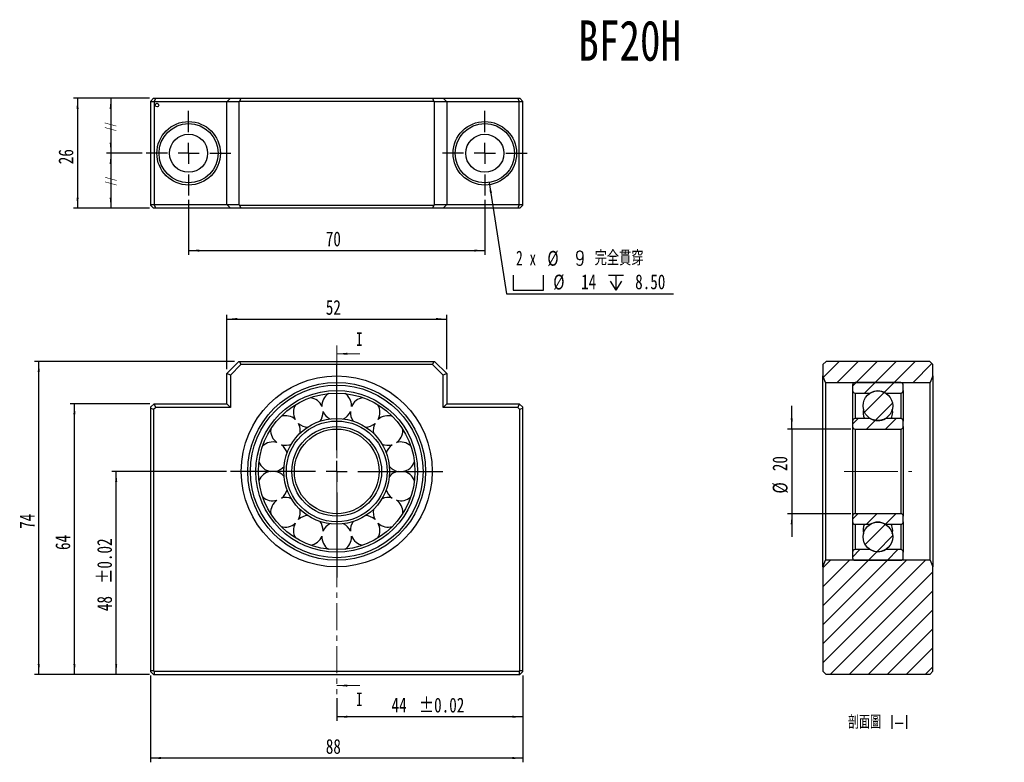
# Model space of a CAD drawing. Header units: millimetres. Extents: x 18 to 251, y 18 to 194.
import ezdxf

# ---------------------------------------------------------------- set-up
doc = ezdxf.new("R2010")
doc.units = ezdxf.units.MM
doc.linetypes.add('CENTER', pattern=[10.16, 6.35, -1.27, 1.27, -1.27])
doc.linetypes.add('CENTERX2', pattern=[20.32, 12.7, -2.54, 2.54, -2.54])
doc.layers.add('FORMAT', color=7, linetype='Continuous')
doc.styles.add('SLDTEXTSTYLE0', font='TXT', dxfattribs={"width": 0.75})
doc.styles.add('SLDTEXTSTYLE1', font='TXT', dxfattribs={"width": 0.666667})
doc.styles.add('SLDTEXTSTYLE2', font='TXT', dxfattribs={"width": 0.75, "bigfont": 'bigfont'})
doc.dimstyles.new('SLDDIMSTYLE0', dxfattribs={"dimtxt": 3.5, "dimasz": 2.5, "dimexe": 0, "dimexo": 0.0625, "dimgap": 0.875, "dimtad": 1, "dimrnd": 1e-09, "dimzin": 12, "dimdsep": 46, "dimtxsty": 'SLDTEXTSTYLE0', "dimsah": 1, "dimcen": 0.09, "dimadec": 0, "dimazin": 3, "dimtol": 1, "dimtp": 0.02, "dimtm": 0.02, "dimtfac": 1, "dimtofl": 0, "dimtmove": 0, "dimatfit": 3, "dimfxl": 0, "dimfrac": 2, "dimtolj": 1, "dimarcsym": 0})
doc.dimstyles.new('SLDDIMSTYLE1', dxfattribs={"dimtxt": 3.5, "dimasz": 2.5, "dimexe": 0, "dimexo": 0.0625, "dimgap": 0.875, "dimtad": 1, "dimrnd": 1e-09, "dimzin": 12, "dimdsep": 46, "dimtxsty": 'SLDTEXTSTYLE0', "dimsah": 1, "dimcen": 0.09, "dimadec": 0, "dimazin": 3, "dimtfac": 1, "dimtofl": 0, "dimtmove": 0, "dimatfit": 3, "dimfxl": 0, "dimfrac": 2, "dimtolj": 1, "dimtzin": 12, "dimarcsym": 0})
doc.dimstyles.new('SLDDIMSTYLE2', dxfattribs={"dimtxt": 3.5, "dimasz": 2.5, "dimexe": 0, "dimexo": 0.0625, "dimgap": 0.875, "dimtad": 0, "dimtih": 1, "dimtoh": 1, "dimdec": 6, "dimrnd": 1e-09, "dimzin": 12, "dimdsep": 46, "dimtxsty": 'SLDTEXTSTYLE0', "dimsah": 1, "dimcen": 0, "dimadec": 0, "dimazin": 3, "dimtfac": 1, "dimtofl": 0, "dimtmove": 0, "dimatfit": 3, "dimfxl": 0, "dimfrac": 2, "dimtolj": 1, "dimtzin": 12, "dimarcsym": 0})
doc.dimstyles.new('SLDDIMSTYLE3', dxfattribs={"dimtxt": 3.5, "dimasz": 2.5, "dimexe": 0, "dimexo": 0.0625, "dimgap": 0.875, "dimtad": 1, "dimrnd": 1e-09, "dimzin": 12, "dimdsep": 46, "dimtxsty": 'SLDTEXTSTYLE0', "dimsah": 1, "dimcen": 0.09, "dimadec": 0, "dimazin": 3, "dimtfac": 1, "dimtmove": 0, "dimatfit": 0, "dimfxl": 0, "dimfrac": 2, "dimtolj": 1, "dimtzin": 12, "dimarcsym": 0})

# ---------------------------------------------------------------- blocks, each defined once
blk = doc.blocks.new('_D')
at = {"layer": 'FORMAT', "color": 7}
for p, q in [((136.77, 38.49), (136.77, 27.76)), ((92.77, 33.13), (92.77, 27.76)), ((136.77, 28.76), (92.77, 28.76))]:
    blk.add_line(p, q, dxfattribs=at)
for points in [[(92.77, 28.76), (95.27, 28.51), (95.27, 29.01)], [(136.77, 28.76), (134.27, 29.01), (134.27, 28.51)]]:
    blk.add_solid(points, dxfattribs=at)
at = {"layer": 'FORMAT', "color": 7, "char_height": 3.5, "attachment_point": 1, "style": 'SLDTEXTSTYLE0'}
for s, insert in [('44', (105.73, 33.27)), ('±0.02', (112.22, 33.27))]:
    blk.add_mtext(s, dxfattribs=dict(at, insert=insert))
blk = doc.blocks.new('_D_1')
at = {"layer": 'FORMAT', "color": 7}
for p, q in [((48.77, 38.49), (48.77, 18)), ((136.77, 38.49), (136.77, 18)), ((136.77, 19), (48.77, 19))]:
    blk.add_line(p, q, dxfattribs=at)
for points in [[(48.77, 19), (51.27, 18.75), (51.27, 19.25)], [(136.77, 19), (134.27, 19.25), (134.27, 18.75)]]:
    blk.add_solid(points, dxfattribs=at)
at = {"layer": 'FORMAT', "color": 7, "insert": (90.19, 23.51), "char_height": 3.5, "attachment_point": 1, "style": 'SLDTEXTSTYLE0'}
blk.add_mtext('88', dxfattribs=at)
blk = doc.blocks.new('_D_2')
at = {"layer": 'FORMAT', "color": 7}
for p, q in [((66.7, 86.76), (39.65, 86.76)), ((40.65, 38.76), (40.65, 86.76)), ((48.5, 38.76), (39.65, 38.76))]:
    blk.add_line(p, q, dxfattribs=at)
for points in [[(40.65, 86.76), (40.4, 84.26), (40.9, 84.26)], [(40.65, 38.76), (40.9, 41.26), (40.4, 41.26)]]:
    blk.add_solid(points, dxfattribs=at)
at = {"layer": 'FORMAT', "color": 7, "char_height": 3.5, "attachment_point": 1, "rotation": 90, "style": 'SLDTEXTSTYLE0'}
for s, insert in [('±0.02', (36.14, 60.2)), ('48', (36.14, 53.72))]:
    blk.add_mtext(s, dxfattribs=dict(at, insert=insert))
blk = doc.blocks.new('_D_3')
at = {"layer": 'FORMAT', "color": 7}
for p, q in [((48.62, 102.76), (29.79, 102.76)), ((30.79, 38.76), (30.79, 102.76)), ((48.5, 38.76), (29.79, 38.76))]:
    blk.add_line(p, q, dxfattribs=at)
for points in [[(30.79, 102.76), (30.54, 100.26), (31.04, 100.26)], [(30.79, 38.76), (31.04, 41.26), (30.54, 41.26)]]:
    blk.add_solid(points, dxfattribs=at)
at = {"layer": 'FORMAT', "color": 7, "insert": (26.28, 68.17), "char_height": 3.5, "attachment_point": 1, "rotation": 90, "style": 'SLDTEXTSTYLE0'}
blk.add_mtext('64', dxfattribs=at)
blk = doc.blocks.new('_D_4')
at = {"layer": 'FORMAT', "color": 7}
for p, q in [((68.64, 112.76), (21.36, 112.76)), ((22.36, 38.76), (22.36, 112.76)), ((48.5, 38.76), (21.36, 38.76))]:
    blk.add_line(p, q, dxfattribs=at)
for points in [[(22.36, 112.76), (22.11, 110.26), (22.61, 110.26)], [(22.36, 38.76), (22.61, 41.26), (22.11, 41.26)]]:
    blk.add_solid(points, dxfattribs=at)
at = {"layer": 'FORMAT', "color": 7, "insert": (17.85, 73.17), "char_height": 3.5, "attachment_point": 1, "rotation": 90, "style": 'SLDTEXTSTYLE0'}
blk.add_mtext('74', dxfattribs=at)
blk = doc.blocks.new('_D_5')
at = {"layer": 'FORMAT', "color": 7}
for p, q in [((66.77, 110.89), (66.77, 123.76)), ((118.77, 110.89), (118.77, 123.76)), ((66.77, 122.76), (118.77, 122.76))]:
    blk.add_line(p, q, dxfattribs=at)
for points in [[(66.77, 122.76), (69.27, 122.51), (69.27, 123.01)], [(118.77, 122.76), (116.27, 123.01), (116.27, 122.51)]]:
    blk.add_solid(points, dxfattribs=at)
at = {"layer": 'FORMAT', "color": 7, "insert": (90.19, 127.27), "char_height": 3.5, "attachment_point": 1, "style": 'SLDTEXTSTYLE0'}
blk.add_mtext('52', dxfattribs=at)
blk = doc.blocks.new('SW_CENTERMARKSYMBOL_0')
at = {"layer": 'FORMAT', "color": 0}
for p, q in [((0, 5), (0, 25.075)), ((0, 0), (0, 2.5)), ((-5, 0), (-25.075, 0)), ((0, 0), (-2.5, 0)), ((0, 0), (0, -2.5)), ((0, 0), (2.5, 0)), ((5, 0), (25.075, 0)), ((0, -5), (0, -25.075))]:
    blk.add_line(p, q, dxfattribs=at)
blk = doc.blocks.new('_D_6')
at = {"layer": 'FORMAT', "color": 7}
for p, q in [((48.5, 174.94), (38.37, 174.94)), ((39.37, 174.94), (39.37, 161.94)), ((46.77, 161.94), (38.37, 161.94))]:
    blk.add_line(p, q, dxfattribs=at)
for points in [[(39.37, 174.94), (39.12, 172.44), (39.62, 172.44)], [(39.37, 161.94), (39.62, 164.44), (39.12, 164.44)]]:
    blk.add_solid(points, dxfattribs=at)
blk = doc.blocks.new('_D_7')
at = {"layer": 'FORMAT', "color": 7}
for p, q in [((46.77, 161.94), (38.37, 161.94)), ((39.37, 161.94), (39.37, 148.94)), ((48.5, 148.94), (38.37, 148.94))]:
    blk.add_line(p, q, dxfattribs=at)
for points in [[(39.37, 161.94), (39.12, 159.44), (39.62, 159.44)], [(39.37, 148.94), (39.62, 151.44), (39.12, 151.44)]]:
    blk.add_solid(points, dxfattribs=at)
blk = doc.blocks.new('_D_8')
at = {"layer": 'FORMAT', "color": 7}
for p, q in [((48.5, 174.94), (30.53, 174.94)), ((31.53, 174.94), (31.53, 148.94)), ((48.5, 148.94), (30.53, 148.94))]:
    blk.add_line(p, q, dxfattribs=at)
for points in [[(31.53, 174.94), (31.28, 172.44), (31.78, 172.44)], [(31.53, 148.94), (31.78, 151.44), (31.28, 151.44)]]:
    blk.add_solid(points, dxfattribs=at)
at = {"layer": 'FORMAT', "color": 7, "insert": (27.02, 159.35), "char_height": 3.5, "attachment_point": 1, "rotation": 90, "style": 'SLDTEXTSTYLE0'}
blk.add_mtext('26', dxfattribs=at)
blk = doc.blocks.new('_D_9')
at = {"layer": 'FORMAT', "color": 7}
for p, q in [((57.77, 150.94), (57.77, 137.94)), ((127.77, 150.94), (127.77, 137.94)), ((57.77, 138.94), (127.77, 138.94))]:
    blk.add_line(p, q, dxfattribs=at)
for points in [[(57.77, 138.94), (60.27, 138.69), (60.27, 139.19)], [(127.77, 138.94), (125.27, 139.19), (125.27, 138.69)]]:
    blk.add_solid(points, dxfattribs=at)
at = {"layer": 'FORMAT', "color": 7, "insert": (90.19, 143.45), "char_height": 3.5, "attachment_point": 1, "style": 'SLDTEXTSTYLE0'}
blk.add_mtext('70', dxfattribs=at)
blk = doc.blocks.new('SW_SYMBOL_HOLE_SPOT')
at = {"layer": 'FORMAT', "color": 0}
for p, q in [((0, 875), (0, 75)), ((1600, 75), (1600, 875)), ((0, 75), (1600, 75))]:
    blk.add_line(p, q, dxfattribs=at)
blk = doc.blocks.new('SW_SYMBOL_HOLE_DEPTH')
at = {"layer": 'FORMAT', "color": 0}
for p, q in [((0, 875), (800, 875)), ((100, 555), (400, 75)), ((400, 875), (400, 75)), ((700, 555), (400, 75))]:
    blk.add_line(p, q, dxfattribs=at)
blk = doc.blocks.new('_D_10')
at = {"layer": 'FORMAT'}
for p, q in [((128.84, 155.02), (132.91, 128.74)), ((132.91, 128.74), (172.33, 128.74))]:
    blk.add_line(p, q, dxfattribs=at)
blk.add_solid([(128.84, 155.02), (128.98, 152.51), (129.47, 152.59)], dxfattribs=at)
at = {"layer": 'FORMAT', "xscale": 0.004470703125, "yscale": 0.004470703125, "zscale": 0.004470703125}
for name, p in [('SW_SYMBOL_HOLE_SPOT', (134.5, 129.23)), ('SW_SYMBOL_HOLE_DEPTH', (156.98, 129.23))]:
    blk.add_blockref(name, p, dxfattribs=at)
at = {"layer": 'FORMAT', "char_height": 3.5, "attachment_point": 1}
for s, insert, style in [('2 x', (135.15, 138.92), 'SLDTEXTSTYLE1'), ('%%c', (142.56, 138.87), 'SLDTEXTSTYLE0'), ('9 \\M+18AAE\\M+19153\\M+18AD1\\M+190FA', (149.15, 138.92), 'SLDTEXTSTYLE2'), ('%%c', (143.95, 133.26), 'SLDTEXTSTYLE0'), ('14', (150.54, 133.31), 'SLDTEXTSTYLE0'), ('8.50', (163.3, 133.31), 'SLDTEXTSTYLE0')]:
    blk.add_mtext(s, dxfattribs=dict(at, insert=insert, style=style))
blk = doc.blocks.new('SW_CENTERMARKSYMBOL_1')
at = {"layer": 'FORMAT', "color": 0}
for p, q in [((0, 5), (0, 10)), ((0, 0), (0, 2.5)), ((-5, 0), (-10, 0)), ((0, 0), (-2.5, 0)), ((0, 0), (0, -2.5)), ((0, 0), (2.5, 0)), ((5, 0), (10, 0)), ((0, -5), (0, -10))]:
    blk.add_line(p, q, dxfattribs=at)
blk = doc.blocks.new('SW_CENTERMARKSYMBOL_2')
at = {"layer": 'FORMAT', "color": 0}
for p, q in [((0, 5), (0, 10)), ((0, 0), (0, 2.5)), ((-5, 0), (-10, 0)), ((0, 0), (-2.5, 0)), ((0, 0), (0, -2.5)), ((0, 0), (2.5, 0)), ((5, 0), (10, 0)), ((0, -5), (0, -10))]:
    blk.add_line(p, q, dxfattribs=at)
blk = doc.blocks.new('_D_11')
at = {"layer": 'FORMAT', "color": 7}
for p, q in [((200.32, 96.76), (200.32, 102.26)), ((214.26, 96.76), (199.32, 96.76)), ((200.32, 96.76), (200.32, 76.76)), ((214.26, 76.76), (199.32, 76.76)), ((200.32, 76.76), (200.32, 71.26))]:
    blk.add_line(p, q, dxfattribs=at)
for points in [[(200.32, 96.76), (200.57, 99.26), (200.07, 99.26)], [(200.32, 76.76), (200.07, 74.26), (200.57, 74.26)]]:
    blk.add_solid(points, dxfattribs=at)
at = {"layer": 'FORMAT', "color": 7, "char_height": 3.5, "attachment_point": 1, "rotation": 90, "style": 'SLDTEXTSTYLE0'}
for s, insert in [('20', (195.76, 86.81)), ('%%c', (195.81, 81.53))]:
    blk.add_mtext(s, dxfattribs=dict(at, insert=insert))

msp = doc.modelspace()

# ---------------------------------------------------------------- hatches: boundary and pattern name
at = {"linetype": 'Continuous', "lineweight": 18}
h = msp.add_hatch(dxfattribs=at)
h.set_pattern_fill('ANSI31', style=0)
h.paths.add_polyline_path([(233.665, 112.0124332), (232.92, 112.7574332), (208.41, 112.7574332), (207.665, 112.0124332), (207.665, 109.3324332), (208.3173864, 107.7574332), (233.0126136, 107.7574332), (233.665, 109.3324332)], flags=0)
h = msp.add_hatch(dxfattribs=at)
h.set_pattern_fill('ANSI31', style=0)
edge = h.paths.add_edge_path(flags=0)
edge.add_line((226.065, 107.7574332), (215.265, 107.7574332))
edge.add_arc((215.265, 107.1574332), 0.6, 90, 180)
edge.add_line((214.665, 107.1574332), (214.665, 105.8574332))
edge.add_arc((215.265, 105.8574332), 0.6, 180, 270)
edge.add_line((215.265, 105.2574332), (218.8622244, 105.2574332))
edge.add_arc((220.665, 102.2574332), 3.5, 58.997280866, 121.002719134, ccw=False)
edge.add_line((222.4677756, 105.2574332), (226.065, 105.2574332))
edge.add_arc((226.065, 105.8574332), 0.6, 270, 360)
edge.add_line((226.665, 105.8574332), (226.665, 107.1574332))
edge.add_arc((226.065, 107.1574332), 0.6, 0, 90)
h = msp.add_hatch(dxfattribs=at)
h.set_pattern_fill('ANSI31', style=0)
edge = h.paths.add_edge_path(flags=0)
edge.add_arc((220.665, 102.2574332), 3.5, 0, 360)
h = msp.add_hatch(dxfattribs=at)
h.set_pattern_fill('ANSI31', style=0)
edge = h.paths.add_edge_path(flags=0)
edge.add_line((226.065, 99.2574332), (222.4677756, 99.2574332))
edge.add_arc((220.665, 102.2574332), 3.5, 238.997280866, 301.002719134, ccw=False)
edge.add_line((218.8622244, 99.2574332), (215.265, 99.2574332))
edge.add_arc((215.265, 98.6574332), 0.6, 90, 180)
edge.add_line((214.665, 98.6574332), (214.665, 97.3574332))
edge.add_arc((215.265, 97.3574332), 0.6, 180, 270)
edge.add_line((215.265, 96.7574332), (226.065, 96.7574332))
edge.add_arc((226.065, 97.3574332), 0.6, 270, 360)
edge.add_line((226.665, 97.3574332), (226.665, 98.6574332))
edge.add_arc((226.065, 98.6574332), 0.6, 0, 90)
h = msp.add_hatch(dxfattribs=at)
h.set_pattern_fill('ANSI31', style=0)
edge = h.paths.add_edge_path(flags=0)
edge.add_line((215.265, 74.2574332), (218.8622244, 74.2574332))
edge.add_arc((220.665, 71.2574332), 3.5, 58.997280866, 121.002719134, ccw=False)
edge.add_line((222.4677756, 74.2574332), (226.065, 74.2574332))
edge.add_arc((226.065, 74.8574332), 0.6, 270, 360)
edge.add_line((226.665, 74.8574332), (226.665, 76.1574332))
edge.add_arc((226.065, 76.1574332), 0.6, 0, 90)
edge.add_line((226.065, 76.7574332), (215.265, 76.7574332))
edge.add_arc((215.265, 76.1574332), 0.6, 90, 180)
edge.add_line((214.665, 76.1574332), (214.665, 74.8574332))
edge.add_arc((215.265, 74.8574332), 0.6, 180, 270)
h = msp.add_hatch(dxfattribs=at)
h.set_pattern_fill('ANSI31', style=0)
edge = h.paths.add_edge_path(flags=0)
edge.add_arc((220.665, 71.2574332), 3.5, 0, 360)
h = msp.add_hatch(dxfattribs=at)
h.set_pattern_fill('ANSI31', style=0)
edge = h.paths.add_edge_path(flags=0)
edge.add_line((214.665, 67.6574332), (214.665, 66.3574332))
edge.add_arc((215.265, 66.3574332), 0.6, 180, 270)
edge.add_line((215.265, 65.7574332), (226.065, 65.7574332))
edge.add_arc((226.065, 66.3574332), 0.6, 270, 360)
edge.add_line((226.665, 66.3574332), (226.665, 67.6574332))
edge.add_arc((226.065, 67.6574332), 0.6, 0, 90)
edge.add_line((226.065, 68.2574332), (222.4677756, 68.2574332))
edge.add_arc((220.665, 71.2574332), 3.5, 238.997280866, 301.002719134, ccw=False)
edge.add_line((218.8622244, 68.2574332), (215.265, 68.2574332))
edge.add_arc((215.265, 67.6574332), 0.6, 90, 180)
h = msp.add_hatch(dxfattribs=at)
h.set_pattern_fill('ANSI31', style=0)
h.paths.add_polyline_path([(232.91, 38.7574332), (233.665, 39.5124332), (233.665, 64.1824332), (233.0126136, 65.7574332), (208.3173864, 65.7574332), (207.665, 64.1824332), (207.665, 39.5124332), (208.42, 38.7574332)], flags=0)

# ---------------------------------------------------------------- linework, layer by layer
at = {"color": 7, "linetype": 'Continuous', "lineweight": 25}
for p, q in [((48.7737593, 174.2101923), (49.4987593, 174.9351923)), ((49.4987593, 174.9351923), (49.9861961, 174.9351923)), ((49.6237593, 174.0601923), (49.9861961, 174.9351923)), ((49.9861961, 174.9351923), (67.6487593, 174.9351923)), ((66.7737593, 174.0601923), (67.6487593, 174.9351923)), ((67.6487593, 174.9351923), (70.1361961, 174.9351923)), ((70.1361961, 174.9351923), (69.827607, 174.1901923)), ((70.1361961, 174.9351923), (115.4113224, 174.9351923)), ((115.4113224, 174.9351923), (115.7199115, 174.1901923)), ((115.4113224, 174.9351923), (117.8987593, 174.9351923)), ((117.8987593, 174.9351923), (118.7737593, 174.0601923)), ((117.8987593, 174.9351923), (135.5613224, 174.9351923)), ((135.5613224, 174.9351923), (135.9237593, 174.0601923)), ((135.5613224, 174.9351923), (136.0487593, 174.9351923)), ((136.0487593, 174.9351923), (136.7737593, 174.2101923)), ((48.7737593, 174.2101923), (48.7737593, 174.0601923)), ((49.6237593, 174.0601923), (48.7737593, 174.0601923)), ((48.7737593, 174.0601923), (48.7737593, 149.8101923)), ((66.7737593, 174.0601923), (49.6237593, 174.0601923)), ((49.6237593, 174.0601923), (49.6237593, 149.8101923)), ((69.6437593, 174.0601923), (66.7737593, 174.0601923)), ((66.7737593, 149.8101923), (66.7737593, 174.0601923)), ((69.827607, 174.1901923), (69.6437593, 174.0601923)), ((69.6437593, 174.0601923), (69.6437593, 149.8101923)), ((115.7199115, 174.1901923), (69.827607, 174.1901923)), ((115.9037593, 174.0601923), (115.7199115, 174.1901923)), ((118.7737593, 174.0601923), (115.9037593, 174.0601923)), ((115.9037593, 149.8101923), (115.9037593, 174.0601923)), ((118.7737593, 174.0601923), (118.7737593, 149.8101923)), ((135.9237593, 174.0601923), (118.7737593, 174.0601923)), ((135.9237593, 149.8101923), (135.9237593, 174.0601923)), ((136.7737593, 174.0601923), (135.9237593, 174.0601923)), ((136.7737593, 174.0601923), (136.7737593, 174.2101923)), ((136.7737593, 149.8101923), (136.7737593, 174.0601923)), ((48.7737593, 149.8101923), (49.6237593, 149.8101923)), ((48.7737593, 149.8101923), (48.7737593, 149.6601923)), ((49.4987593, 148.9351923), (48.7737593, 149.6601923)), ((49.9861961, 148.9351923), (49.4987593, 148.9351923)), ((49.6237593, 149.8101923), (66.7737593, 149.8101923)), ((49.9861961, 148.9351923), (49.6237593, 149.8101923)), ((67.6487593, 148.9351923), (49.9861961, 148.9351923)), ((66.7737593, 149.8101923), (69.6437593, 149.8101923)), ((67.6487593, 148.9351923), (66.7737593, 149.8101923)), ((70.1361961, 148.9351923), (67.6487593, 148.9351923)), ((69.6437593, 149.8101923), (69.827607, 149.6801923)), ((69.827607, 149.6801923), (115.7199115, 149.6801923)), ((69.827607, 149.6801923), (70.1361961, 148.9351923)), ((115.4113224, 148.9351923), (70.1361961, 148.9351923)), ((115.7199115, 149.6801923), (115.4113224, 148.9351923)), ((117.8987593, 148.9351923), (115.4113224, 148.9351923)), ((115.7199115, 149.6801923), (115.9037593, 149.8101923)), ((115.9037593, 149.8101923), (118.7737593, 149.8101923)), ((118.7737593, 149.8101923), (117.8987593, 148.9351923)), ((135.5613224, 148.9351923), (117.8987593, 148.9351923)), ((118.7737593, 149.8101923), (135.9237593, 149.8101923)), ((135.9237593, 149.8101923), (135.5613224, 148.9351923)), ((136.0487593, 148.9351923), (135.5613224, 148.9351923)), ((135.9237593, 149.8101923), (136.7737593, 149.8101923)), ((136.7737593, 149.6601923), (136.0487593, 148.9351923)), ((136.7737593, 149.6601923), (136.7737593, 149.8101923)), ((66.7737593, 109.8874332), (69.6437593, 112.7574332)), ((70.1361961, 112.0124332), (67.6487593, 109.5249963)), ((69.6437593, 112.7574332), (69.827607, 112.7574332)), ((69.827607, 112.7574332), (70.1361961, 112.0124332)), ((69.827607, 112.7574332), (115.7199115, 112.7574332)), ((115.4113224, 112.0124332), (70.1361961, 112.0124332)), ((115.7199115, 112.7574332), (115.4113224, 112.0124332)), ((117.8987593, 109.5249963), (115.4113224, 112.0124332)), ((115.7199115, 112.7574332), (115.9037593, 112.7574332)), ((115.9037593, 112.7574332), (118.7737593, 109.8874332)), ((207.665, 112.0124332), (208.41, 112.7574332)), ((207.665, 112.0124332), (207.665, 109.3324332)), ((232.92, 112.7574332), (208.41, 112.7574332)), ((232.92, 112.7574332), (233.665, 112.0124332)), ((233.665, 109.3324332), (233.665, 112.0124332)), ((66.7737593, 102.7574332), (66.7737593, 109.8874332)), ((67.6487593, 109.5249963), (66.7737593, 109.8874332)), ((67.6487593, 109.5249963), (67.6487593, 101.8824332)), ((118.7737593, 109.8874332), (117.8987593, 109.5249963)), ((117.8987593, 101.8824332), (117.8987593, 109.5249963)), ((118.7737593, 109.8874332), (118.7737593, 102.7574332)), ((208.3173864, 107.7574332), (207.665, 109.3324332)), ((207.665, 64.1824332), (207.665, 109.3324332)), ((208.3173864, 107.7574332), (233.0126136, 107.7574332)), ((208.3173864, 107.7574332), (208.3173864, 65.7574332)), ((214.665, 107.1574332), (214.665, 105.8574332)), ((226.065, 107.7574332), (215.265, 107.7574332)), ((226.665, 105.8574332), (226.665, 107.1574332)), ((233.665, 109.3324332), (233.0126136, 107.7574332)), ((233.0126136, 65.7574332), (233.0126136, 107.7574332)), ((233.665, 109.3324332), (233.665, 64.1824332)), ((214.665, 105.8574332), (214.665, 98.6574332)), ((215.265, 105.2574332), (218.8622244, 105.2574332)), ((222.4677756, 105.2574332), (226.065, 105.2574332)), ((226.665, 105.8574332), (226.665, 98.6574332)), ((48.7737593, 101.9074332), (49.6237593, 102.7574332)), ((49.9861961, 101.8824332), (49.6237593, 102.7574332)), ((49.6237593, 102.7574332), (66.7737593, 102.7574332)), ((67.6487593, 101.8824332), (66.7737593, 102.7574332)), ((118.7737593, 102.7574332), (117.8987593, 101.8824332)), ((118.7737593, 102.7574332), (135.9237593, 102.7574332)), ((135.9237593, 102.7574332), (135.5613224, 101.8824332)), ((135.9237593, 102.7574332), (136.7737593, 101.9074332)), ((48.7737593, 101.9074332), (48.7737593, 101.6953011)), ((49.4987593, 101.3949963), (48.7737593, 101.6953011)), ((48.7737593, 101.6953011), (48.7737593, 39.6374332)), ((49.9861961, 101.8824332), (49.4987593, 101.3949963)), ((49.4987593, 101.3949963), (49.4987593, 39.6374332)), ((67.6487593, 101.8824332), (49.9861961, 101.8824332)), ((89.5485613, 100.7224506), (89.5435341, 100.9099743)), ((96.2687321, 102.0699095), (96.2737593, 102.2574332)), ((135.5613224, 101.8824332), (117.8987593, 101.8824332)), ((136.0487593, 101.3949963), (135.5613224, 101.8824332)), ((136.7737593, 101.6953011), (136.0487593, 101.3949963)), ((136.0487593, 39.6374332), (136.0487593, 101.3949963)), ((136.7737593, 101.6953011), (136.7737593, 101.9074332)), ((136.7737593, 39.6374332), (136.7737593, 101.6953011)), ((214.665, 98.6574332), (214.665, 97.3574332)), ((218.8622244, 99.2574332), (215.265, 99.2574332)), ((226.065, 99.2574332), (222.4677756, 99.2574332)), ((226.665, 97.3574332), (226.665, 98.6574332)), ((108.3921472, 96.4215251), (108.3819138, 96.6889744)), ((214.665, 97.3574332), (214.665, 76.1574332)), ((215.265, 96.7574332), (215.265, 76.7574332)), ((215.265, 96.7574332), (226.065, 96.7574332)), ((226.065, 96.7574332), (226.065, 76.7574332)), ((226.665, 97.3574332), (226.665, 76.1574332)), ((108.3819138, 76.825892), (108.3921472, 77.0933412)), ((214.665, 76.1574332), (214.665, 74.8574332)), ((214.665, 74.8574332), (214.665, 67.6574332)), ((226.065, 76.7574332), (215.265, 76.7574332)), ((226.665, 74.8574332), (226.665, 76.1574332)), ((226.665, 74.8574332), (226.665, 67.6574332)), ((89.5435341, 72.6048921), (89.5485613, 72.7924157)), ((215.265, 74.2574332), (218.8622244, 74.2574332)), ((222.4677756, 74.2574332), (226.065, 74.2574332)), ((96.2737593, 71.2574332), (96.2687321, 71.4449568)), ((214.665, 67.6574332), (214.665, 66.3574332)), ((218.8622244, 68.2574332), (215.265, 68.2574332)), ((226.065, 68.2574332), (222.4677756, 68.2574332)), ((226.665, 66.3574332), (226.665, 67.6574332)), ((207.665, 64.1824332), (208.3173864, 65.7574332)), ((233.0126136, 65.7574332), (208.3173864, 65.7574332)), ((215.265, 65.7574332), (226.065, 65.7574332)), ((233.0126136, 65.7574332), (233.665, 64.1824332)), ((207.665, 64.1824332), (207.665, 39.5124332)), ((233.665, 39.5124332), (233.665, 64.1824332)), ((49.4987593, 39.6374332), (48.7737593, 39.6374332)), ((48.7737593, 39.6374332), (48.7737593, 39.4874332)), ((49.4987593, 39.6374332), (49.6237593, 39.5124332)), ((135.9237593, 39.5124332), (136.0487593, 39.6374332)), ((136.7737593, 39.6374332), (136.0487593, 39.6374332)), ((136.7737593, 39.4874332), (136.7737593, 39.6374332)), ((48.7737593, 39.4874332), (49.5037593, 38.7574332)), ((49.5037593, 38.7574332), (49.6237593, 38.7574332)), ((49.6237593, 39.5124332), (135.9237593, 39.5124332)), ((49.6237593, 39.5124332), (49.6237593, 38.7574332)), ((49.6237593, 38.7574332), (135.9237593, 38.7574332)), ((135.9237593, 39.5124332), (135.9237593, 38.7574332)), ((135.9237593, 38.7574332), (136.0437593, 38.7574332)), ((136.7737593, 39.4874332), (136.0437593, 38.7574332)), ((208.42, 38.7574332), (207.665, 39.5124332)), ((232.91, 38.7574332), (208.42, 38.7574332)), ((233.665, 39.5124332), (232.91, 38.7574332))]:
    msp.add_line(p, q, dxfattribs=at)
at = {"color": 7, "linetype": 'CENTER', "lineweight": 18}
msp.add_line((92.7737593, 116.5453414), (92.7737593, 34.1335548), dxfattribs=at)
at = {"color": 7, "linetype": 'Continuous', "lineweight": 18}
for p, q in [((98.2737593, 114.5453414), (92.7737593, 114.5453414)), ((98.2737593, 36.1335548), (92.7737593, 36.1335548))]:
    msp.add_line(p, q, dxfattribs=at)
at = {"color": 8, "linetype": 'Continuous', "lineweight": 25}
for p, q in [((215.265, 105.2574332), (215.265, 99.2574332)), ((226.065, 105.2574332), (226.065, 99.2574332)), ((215.265, 74.2574332), (215.265, 68.2574332)), ((226.065, 74.2574332), (226.065, 68.2574332))]:
    msp.add_line(p, q, dxfattribs=at)
at = {"color": 7, "linetype": 'Continuous', "lineweight": 25, "flags": 128}
for points in [[(224.165, 100.7224506), (224.1337712, 101.188955), (224.0798144, 101.4899419)], [(84.090106, 95.7487716), (84.1143528, 95.8872526), (84.1553713, 96.4215251)], [(84.1553713, 77.0933412), (84.1143528, 77.6276137), (84.090106, 77.7660948)], [(224.0798144, 72.0249244), (224.1337712, 72.3259114), (224.165, 72.7924157)]]:
    msp.add_lwpolyline(points, dxfattribs=at)
at = {"color": 7, "linetype": 'Continuous', "lineweight": 25}
for centre, radius in [((50.3059965, 173.3257146), 0.4348341), ((57.7737593, 161.9401923), 7.5), ((57.7737593, 161.9401923), 7), ((127.7737593, 161.9401923), 7.5), ((127.7737593, 161.9401923), 7), ((57.7737593, 161.9401923), 4.5), ((127.7737593, 161.9401923), 4.5), ((92.7737593, 86.7574332), 22.575), ((92.7737593, 86.7574332), 21), ((92.7737593, 86.7574332), 20.4), ((92.7737593, 86.7574332), 19.1), ((92.7737593, 86.7574332), 18.5), ((220.665, 102.2574332), 3.5), ((92.7737593, 86.7574332), 12.5), ((92.7737593, 86.7574332), 11.9), ((92.7737593, 86.7574332), 10.6), ((92.7737593, 86.7574332), 10), ((220.665, 71.2574332), 3.5)]:
    msp.add_circle(centre, radius, dxfattribs=at)
for centre, radius, start, end in [((215.265, 107.1574332), 0.6, 90, 180), ((226.065, 107.1574332), 0.6, 0, 90), ((92.7737593, 102.2574332), 3.5, 124.1889522, 183.071274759), ((92.7737593, 102.2574332), 3.5, 0, 55.8110478), ((215.265, 105.8574332), 0.6, 180, 270), ((220.665, 102.2574332), 3.5, 58.997280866, 121.002719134), ((226.065, 105.8574332), 0.6, 270, 0), ((86.0485613, 100.7224506), 3.5, 149.903237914, 208.785560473), ((86.0485613, 100.7224506), 3.5, 22.643010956, 81.525333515), ((99.4989572, 100.7224506), 3.5, 98.474666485, 157.356989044), ((99.4989572, 100.7224506), 3.5, 0, 30.096762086), ((86.0485613, 100.7224506), 3.5, 323.203619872, 0), ((92.7737593, 102.2574332), 3.5, 202.643010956, 242.510665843), ((92.7737593, 102.2574332), 3.5, 297.489334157, 337.356989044), ((99.4989572, 100.7224506), 3.5, 176.928725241, 216.796380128), ((99.4989572, 100.7224506), 3.5, 331.214439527, 0), ((220.665, 100.7224506), 3.5, 167.333063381, 204.744743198), ((220.665, 100.7224506), 3.5, 335.255256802, 0), ((80.6553713, 96.4215251), 3.5, 48.35729667, 107.239619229), ((86.0485613, 100.7224506), 3.5, 228.35729667, 268.224951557), ((80.6553713, 96.4215251), 3.5, 0, 28.785560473), ((99.4989572, 100.7224506), 3.5, 271.775048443, 311.64270333), ((104.8921472, 96.4215251), 3.5, 151.214439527, 191.082094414), ((104.8921472, 96.4215251), 3.5, 72.760380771, 131.64270333), ((215.265, 98.6574332), 0.6, 90, 180), ((220.665, 102.2574332), 3.5, 238.997280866, 301.002719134), ((226.065, 98.6574332), 0.6, 0, 90), ((80.6553713, 96.4215251), 3.5, 175.617523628, 234.499846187), ((104.8921472, 96.4215251), 3.5, 305.500153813, 0), ((215.265, 97.3574332), 0.6, 180, 270), ((226.065, 97.3574332), 0.6, 270, 0), ((77.6623766, 90.2065076), 3.5, 74.071582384, 132.953904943), ((80.6553713, 96.4215251), 3.5, 254.071582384, 293.939237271), ((104.8921472, 96.4215251), 3.5, 246.060762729, 285.928417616), ((107.8851419, 90.2065076), 3.5, 47.046095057, 105.928417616), ((77.6623766, 90.2065076), 3.5, 14.6321913, 54.499846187), ((107.8851419, 90.2065076), 3.5, 125.500153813, 165.3678087), ((77.6623766, 90.2065076), 3.5, 201.331809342, 260.214131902), ((107.8851419, 90.2065076), 3.5, 279.785868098, 338.668190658), ((77.6623766, 83.3083587), 3.5, 99.785868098, 158.668190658), ((77.6623766, 90.2065076), 3.5, 279.785868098, 319.653522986), ((77.6623766, 83.3083587), 3.5, 40.346477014, 80.214131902), ((107.8851419, 90.2065076), 3.5, 220.346477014, 260.214131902), ((107.8851419, 83.3083587), 3.5, 99.785868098, 139.653522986), ((107.8851419, 83.3083587), 3.5, 21.331809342, 80.214131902), ((77.6623766, 83.3083587), 3.5, 305.500153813, 345.3678087), ((107.8851419, 83.3083587), 3.5, 194.6321913, 234.499846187), ((77.6623766, 83.3083587), 3.5, 227.046095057, 285.928417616), ((80.6553713, 77.0933412), 3.5, 125.500153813, 184.382476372), ((80.6553713, 77.0933412), 3.5, 66.060762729, 105.928417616), ((104.8921472, 77.0933412), 3.5, 74.071582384, 113.939237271), ((107.8851419, 83.3083587), 3.5, 254.071582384, 312.953904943), ((104.8921472, 77.0933412), 3.5, 0, 54.499846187), ((80.6553713, 77.0933412), 3.5, 331.214439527, 0), ((104.8921472, 77.0933412), 3.5, 168.917905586, 208.785560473), ((80.6553713, 77.0933412), 3.5, 252.760380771, 311.64270333), ((86.0485613, 72.7924157), 3.5, 151.214439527, 210.096762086), ((86.0485613, 72.7924157), 3.5, 91.775048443, 131.64270333), ((86.0485613, 72.7924157), 3.5, 0, 36.796380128), ((99.4989572, 72.7924157), 3.5, 143.203619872, 183.071274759), ((99.4989572, 72.7924157), 3.5, 48.35729667, 88.224951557), ((99.4989572, 72.7924157), 3.5, 0, 28.785560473), ((104.8921472, 77.0933412), 3.5, 228.35729667, 287.239619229), ((215.265, 76.1574332), 0.6, 90, 180), ((215.265, 74.8574332), 0.6, 180, 270), ((220.665, 71.2574332), 3.5, 58.997280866, 121.002719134), ((226.065, 76.1574332), 0.6, 0, 90), ((226.065, 74.8574332), 0.6, 270, 0), ((92.7737593, 71.2574332), 3.5, 117.489334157, 157.356989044), ((92.7737593, 71.2574332), 3.5, 22.643010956, 62.510665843), ((99.4989572, 72.7924157), 3.5, 329.903237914, 0), ((220.665, 72.7924157), 3.5, 155.255256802, 192.666936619), ((220.665, 72.7924157), 3.5, 0, 24.744743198), ((86.0485613, 72.7924157), 3.5, 278.474666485, 337.356989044), ((92.7737593, 71.2574332), 3.5, 176.928725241, 235.8110478), ((92.7737593, 71.2574332), 3.5, 304.1889522, 0), ((99.4989572, 72.7924157), 3.5, 202.643010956, 261.525333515), ((215.265, 67.6574332), 0.6, 90, 180), ((220.665, 71.2574332), 3.5, 238.997280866, 301.002719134), ((226.065, 67.6574332), 0.6, 0, 90), ((215.265, 66.3574332), 0.6, 180, 270), ((226.065, 66.3574332), 0.6, 270, 0)]:
    msp.add_arc(centre, radius, start, end, dxfattribs=at)
at = {"color": 7, "linetype": 'Continuous', "lineweight": 18}
for points in [[(92.7737593, 114.5453414), (95.2737593, 114.2953414), (95.2737593, 114.7953414)], [(92.7737593, 36.1335548), (95.2737593, 35.8835548), (95.2737593, 36.3835548)]]:
    msp.add_solid(points, dxfattribs=at)
at = {"layer": 'FORMAT', "color": 7, "linetype": 'CENTERX2', "lineweight": 18}
msp.add_line((212.665, 86.7574332), (228.665, 86.7574332), dxfattribs=at)

# ---------------------------------------------------------------- block references
at = {"layer": 'FORMAT', "color": 7}
for name, p in [('SW_CENTERMARKSYMBOL_2', (57.7737593, 161.9401923)), ('SW_CENTERMARKSYMBOL_1', (127.7737593, 161.9401923)), ('SW_CENTERMARKSYMBOL_0', (92.7737593, 86.7574332))]:
    msp.add_blockref(name, p, dxfattribs=at)

# ---------------------------------------------------------------- texts
at = {"color": 7, "linetype": 'Continuous', "char_height": 3.175, "attachment_point": 1, "style": 'SLDTEXTSTYLE0'}
for insert in [(97.3162067, 119.5867418), (97.3162067, 34.4547685)]:
    msp.add_mtext('I', dxfattribs=dict(at, insert=insert))
at = {"layer": 'FORMAT', "color": 7, "insert": (149.8611066, 193.3421127), "char_height": 9.525, "attachment_point": 1, "style": 'SLDTEXTSTYLE0'}
msp.add_mtext('BF20H', dxfattribs=at)
at = {"layer": 'FORMAT', "color": 7, "char_height": 2.11666667, "attachment_point": 1, "rotation": 90, "style": 'SLDTEXTSTYLE0'}
for insert in [(38.0834179, 167.1226475), (38.1475145, 154.2744815)]:
    msp.add_mtext('//', dxfattribs=dict(at, insert=insert))
at = {"layer": 'FORMAT', "insert": (220.7010124, 29.1002233), "char_height": 3.175, "attachment_point": 2, "style": 'SLDTEXTSTYLE2'}
msp.add_mtext('\\M+19655\\M+196CA\\M+19AA4 I-I', dxfattribs=at)

# ---------------------------------------------------------------- dimensions: what is measured, and where the dimension line sits
at = {"layer": 'FORMAT', "color": 7}
for base, p1, p2, angle, dimstyle, picture, middle in [((31.5300149, 148.9351923), (49.4987593, 174.9351923), (49.4987593, 148.9351923), 90, 'SLDDIMSTYLE1', '_D_8', (31.5300149, 161.9351923)), ((39.3699582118, 161.940192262), (49.4987592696, 174.935192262), (47.7737592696, 161.940192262), 90, 'SLDDIMSTYLE1', '_D_6', (39.3699582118, 167.9319202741)), ((39.3699582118, 148.935192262), (47.7737592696, 161.940192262), (49.4987592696, 148.935192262), 90, 'SLDDIMSTYLE1', '_D_7', (39.3699582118, 153.9603932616)), ((118.7737593, 122.7574332), (66.7737593, 109.8874332), (118.7737593, 109.8874332), 0, 'SLDDIMSTYLE1', '_D_5', (92.7737593, 122.7574332)), ((22.3618777, 112.7574332), (49.5037593, 38.7574332), (69.6437593, 112.7574332), 90, 'SLDDIMSTYLE1', '_D_4', (22.3618777, 75.7574332)), ((30.790362, 102.7574332), (49.5037593, 38.7574332), (49.6237593, 102.7574332), 90, 'SLDDIMSTYLE1', '_D_3', (30.790362, 70.7574332)), ((40.6500983, 86.7574332), (49.5037593, 38.7574332), (67.6987593, 86.7574332), 90, 'SLDDIMSTYLE0', '_D_2', (40.6500983, 62.7574332)), ((48.7737593, 18.9966742), (136.7737593, 39.4874332), (48.7737593, 39.4874332), 0, 'SLDDIMSTYLE1', '_D_1', (92.7737593, 18.9966742))]:
    dim = msp.add_linear_dim(base=base, p1=p1, p2=p2, angle=angle, dimstyle=dimstyle, dxfattribs=at)
    dim.commit()
    dim.dimension.update_dxf_attribs({"geometry": picture, "text_midpoint": middle, "dimtype": 160})
at = {"layer": 'FORMAT'}
dim = msp.add_diameter_dim_2p(p1=(126.7029622, 168.857807), p2=(128.8445564, 155.0225775), text='2 x <> 完全貫穿\\P{\\fGDT;v}%%c 14 {\\fGDT;x} 8.50\\P', dimstyle='SLDDIMSTYLE2', dxfattribs=at)
dim.commit()
dim.dimension.update_dxf_attribs({"geometry": '_D_10', "text_midpoint": (153.4134305, 134.3543279), "dimtype": 163})
at = {"layer": 'FORMAT', "color": 7}
for base, p1, p2, dimstyle, picture, middle in [((127.7737593, 138.9351923), (57.7737593, 151.9401923), (127.7737593, 151.9401923), 'SLDDIMSTYLE1', '_D_9', (92.7737593, 138.9351923)), ((92.7737593, 28.7574332), (136.7737593, 39.4874332), (92.7737593, 34.1335548), 'SLDDIMSTYLE0', '_D', (114.7737593, 28.7574332))]:
    dim = msp.add_linear_dim(base=base, p1=p1, p2=p2, dimstyle=dimstyle, dxfattribs=at)
    dim.commit()
    dim.dimension.update_dxf_attribs({"geometry": picture, "text_midpoint": middle, "dimtype": 160})
dim = msp.add_linear_dim(base=(200.3229671, 76.7574332), p1=(215.265, 96.7574332), p2=(215.265, 76.7574332), angle=90, text='%%c<>', dimstyle='SLDDIMSTYLE3', dxfattribs=at)
dim.commit()
dim.dimension.update_dxf_attribs({"geometry": '_D_11', "text_midpoint": (200.3229671, 86.7574332), "dimtype": 160})

doc.saveas('drawing.dxf')
